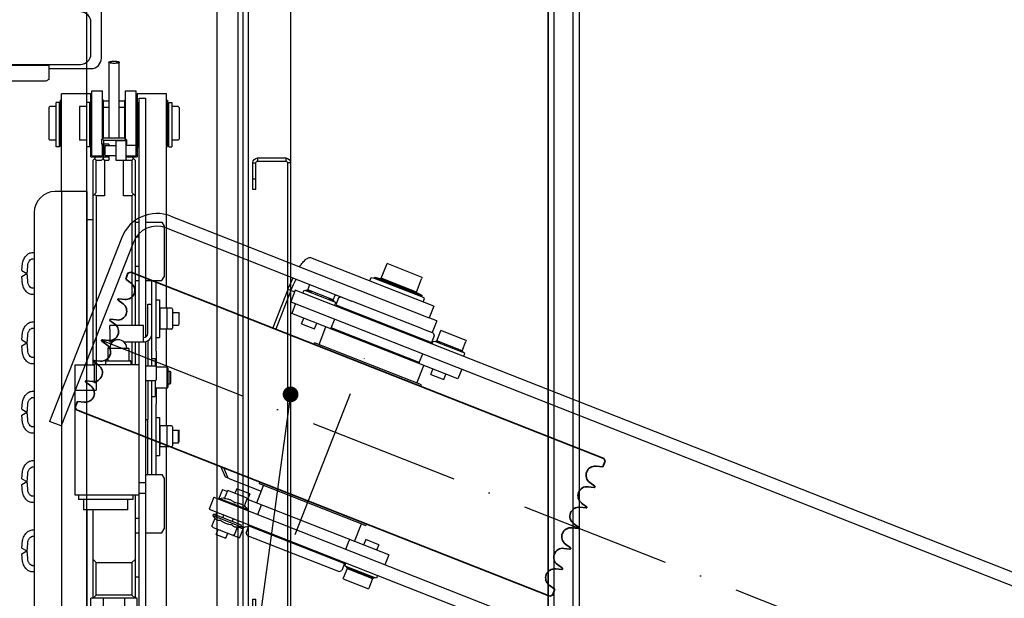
# Model space of a CAD drawing. Header units: millimetres. Extents: x 0 to 6300, y 0 to 4455.
# Tile 8 of 23: x 1590 to 2058, y 2208 to 2484. Entities that reach past the tile are written whole.
import ezdxf

# ---------------------------------------------------------------- set-up
doc = ezdxf.new("R2010")
doc.units = ezdxf.units.MM
doc.header["$LTSCALE"] = 6
doc.header["$PDSIZE"] = -3
doc.linetypes.add('ACAD_ISO10W100', pattern=[18, 12, -3, 0, -3])
for name, color, linetype in [('Cars', 2, 'Continuous'), ('CarSlings', 252, 'Continuous'), ('CONT_35', 2, 'Continuous'), ('DIM_35', 7, 'Continuous'), ('TEXT_35', 2, 'Continuous')]:
    doc.layers.add(name, color=color, linetype=linetype)
for name, color, linetype, lineweight in [('Centerline', 1, 'ACAD_ISO10W100', 25), ('Others', 1, 'Continuous', 25), ('Ropesusp', 5, 'Continuous', 35)]:
    doc.layers.add(name, color=color, linetype=linetype, lineweight=lineweight)
doc.styles.add('Arial', font='arial.ttf')
doc.dimstyles.new('KONE_mm', dxfattribs={"dimscale": 15, "dimtxt": 2, "dimasz": 2, "dimexe": 1, "dimexo": 0, "dimgap": 1, "dimtad": 1, "dimdec": 0, "dimrnd": 0.01, "dimzin": 0, "dimdsep": 46, "dimtxsty": 'Arial', "dimsah": 1, "dimcen": 0, "dimclrd": 256, "dimclre": 256, "dimclrt": 256, "dimadec": 1, "dimazin": 2, "dimtfac": 1, "dimtdec": 0, "dimtmove": 0, "dimatfit": 3, "dimfxl": 1, "dimtolj": 1, "dimtzin": 0, "dimarcsym": 0})

# ---------------------------------------------------------------- blocks, each defined once
blk = doc.blocks.new('*U365')
at = {"layer": 'Cars', "ltscale": 20}
blk.add_line((-575, -700), (-575, 700), dxfattribs=at)
at = {"layer": 'Cars'}
blk.add_line((-550, 700), (-550, -700), dxfattribs=at)
blk = doc.blocks.new('*U368')
at = {"layer": 'Cars'}
for p, q in [((1.5, 110.17), (1.5, -110.17)), ((15.7, 110.97), (2.3, 110.97)), ((16.5, 97.48), (16.5, 110.17)), ((16.5, -110.17), (16.5, -97.48)), ((2.3, -110.97), (15.7, -110.97))]:
    blk.add_line(p, q, dxfattribs=at)
blk.add_lwpolyline([(16.5, 97.48), (18, 97.48), (18, 110.17, 0.414205), (15.7, 112.47), (2.3, 112.47, 0.414208), (0, 110.17), (0, -110.17, 0.414217), (2.3, -112.47), (15.7, -112.47, 0.414215), (18, -110.17), (18, -97.48), (16.5, -97.48)], format="xyb", dxfattribs=at)
for points in [[(2.3, 112.47), (2.3, 110.97)], [(15.7, 112.47), (15.7, 110.97)], [(0, 110.17), (1.5, 110.17)], [(18, 110.17), (16.5, 110.17)], [(16.5, 102.47), (18, 102.47)], [(16.5, -102.47), (18, -102.47)], [(0, -110.17), (1.5, -110.17)], [(2.3, -112.47), (2.3, -110.97)], [(15.7, -112.47), (15.7, -110.97)], [(18, -110.17), (16.5, -110.17)]]:
    blk.add_lwpolyline(points, dxfattribs=at)
for centre, start, end in [((2.3, 110.17), 89.9964, 179.999), ((15.7, 110.17), 359.999, 90.0032), ((2.3, -110.17), 180.0003, 269.9997), ((15.7, -110.17), 270.0006, 0.0016)]:
    blk.add_arc(centre, 0.8, start, end, dxfattribs=at)
blk = doc.blocks.new('*U376')
at = {"layer": 'Cars'}
for p, q in [((-424.5, -675), (-424.5, 675)), ((-424.5, -675), (-424.5, 675)), ((-415.5, -675), (-415.5, 675)), ((-415.5, -675), (-415.5, 675))]:
    blk.add_line(p, q, dxfattribs=at)
for points in [[(-427.5, -675), (-412.5, -675), (-412.5, 675), (-427.5, 675)], [(-427.5, 675), (-427.5, 675), (-427.5, -675), (-427.5, -675)], [(-427.5, -675), (-412.5, -675), (-412.5, 675), (-427.5, 675)], [(-427.5, 675), (-427.5, 675), (-427.5, -675), (-427.5, -675)]]:
    blk.add_lwpolyline(points, close=True, dxfattribs=at)
blk = doc.blocks.new('*U395')
at = {"layer": 'CarSlings'}
for p, q in [((-593.5, 82.9), (-593.5, 83.7)), ((-575.5, 83.7), (-593.5, 83.7)), ((-593.5, 76.2), (-593.5, 82.9)), ((-575.5, 83.7), (-575.5, 82.9)), ((-575.5, 76.2), (-575.5, 82.9)), ((-598.15, 74.8), (-596.6, 75.07)), ((-596.6, 75.59), (-591.17, 76.1)), ((-596.6, 75.07), (-596.6, 75.59)), ((-596.6, 75.59), (-572.4, 75.59)), ((-596.6, 75.07), (-572.4, 75.07)), ((-575.5, 76.2), (-593.5, 76.2)), ((-591.17, 76.1), (-577.84, 76.1)), ((-572.4, 75.59), (-577.84, 76.1)), ((-572.4, 75.07), (-572.4, 75.59)), ((-570.85, 74.8), (-572.4, 75.07)), ((-565.36, 73), (-628.24, 73)), ((-598.15, 73), (-598.15, 74.8)), ((-570.85, 73), (-570.85, 74.8)), ((-565.36, 73), (-565.36, 67)), ((-697.5, 66.99), (-596.01, 67)), ((-596.01, 67), (-565.83, 67)), ((-561.5, 67), (-565.83, 67)), ((-561.5, 67), (-561.5, 61)), ((-697.5, 60.99), (-602.5, 61)), ((-624, 58.2), (-624, 61)), ((-611, 58.2), (-611, 61)), ((-608, 61), (-609, 60)), ((-566.5, 61), (-602.5, 61)), ((-566.5, 61), (-561.5, 61)), ((-561, 61), (-561.5, 61)), ((-561, 61), (-560, 60)), ((-558, 62.92), (-558, 63.5)), ((-545, 63.5), (-558, 63.5)), ((-558, 58.2), (-558, 62.92)), ((-545, 63.5), (-545, 62.92)), ((-545, 58.2), (-545, 62.92)), ((-625.6, 57.4), (-624.5, 57.62)), ((-625.6, 56), (-625.6, 57.4)), ((-624.5, 57.98), (-621.97, 58.2)), ((-624.5, 57.62), (-624.5, 57.98)), ((-624.5, 57.62), (-610.5, 57.62)), ((-611, 58.2), (-624, 58.2)), ((-610.5, 57.99), (-613.04, 58.2)), ((-610.5, 57.62), (-610.5, 57.99)), ((-609.4, 57.4), (-610.5, 57.62)), ((-609.4, 56), (-609.4, 57.4)), ((-609, 60), (-609, 56.5)), ((-609, 56.5), (-560, 56.5)), ((-560, 60), (-560, 56.5)), ((-559.6, 57.4), (-558.5, 57.62)), ((-559.6, 56), (-559.6, 57.4)), ((-558.5, 57.99), (-555.97, 58.2)), ((-558.5, 57.62), (-558.5, 57.99)), ((-558.5, 57.62), (-544.5, 57.62)), ((-545, 58.2), (-558, 58.2)), ((-544.5, 57.99), (-547.04, 58.2)), ((-544.5, 57.62), (-544.5, 57.99)), ((-543.4, 57.4), (-544.5, 57.62)), ((-543.4, 56), (-543.4, 57.4)), ((-632.9, 55), (-632.9, 35.25)), ((-629.5, 55), (-632.9, 55)), ((-631.34, 55), (-631.34, 35.25)), ((629.5, 56.06), (-629.5, 56)), ((-629.5, 56), (-629.5, 50)), ((-715.5, 48.99), (-715.5, -45.01)), ((-709.5, 48.99), (-709.5, -45.01)), ((-629.5, 50), (629.5, 50.06)), ((-627, 50), (-627, 45)), ((-607, 45.5), (-607, 50)), ((-562, 45.5), (-562, 50)), ((-542, 50), (-542, 45)), ((-542, 45), (-627, 45)), ((-620.83, 42.2), (-620.83, 45)), ((-620.83, 42.2), (-614.18, 42.2)), ((-614.18, 42.2), (-614.18, 45)), ((-609.5, 36), (-609.5, 45)), ((-562, 45.5), (-607, 45.5)), ((-559.5, 36), (-559.5, 45)), ((-554.83, 42.2), (-554.83, 45)), ((-554.83, 42.2), (-548.18, 42.2)), ((-548.18, 42.2), (-548.18, 45)), ((-611.83, 35.25), (-611.83, 36)), ((-557.18, 36), (-611.83, 36)), ((-557.18, 35.25), (-557.18, 36)), ((-631.68, -35.25), (-628.06, -39)), ((-626.51, -39), (-630.13, -35.25)), ((-611.82, -35.25), (-611.82, -36)), ((-611.82, -36), (-557.17, -36)), ((-609.5, -45), (-609.5, -36)), ((-559.5, -45), (-559.5, -36)), ((-557.17, -35.25), (-557.17, -36)), ((-626.51, -39), (-628.06, -39)), ((-626.51, -39), (-609.5, -39)), ((-709.5, -45.01), (-715.5, -45.01)), ((-627, -45), (-627, -50)), ((-627, -45), (-624.5, -45)), ((-624.5, -48.65), (-624.5, -44.5)), ((-614.5, -44.5), (-624.5, -44.5)), ((-620.82, -42.2), (-620.82, -44.5)), ((-614.17, -42.2), (-620.82, -42.2)), ((-614.5, -44.5), (-614.5, -48.65)), ((-542, -45), (-614.5, -45)), ((-614.17, -42.2), (-614.17, -45)), ((-607, -50), (-607, -45.5)), ((-562, -50), (-562, -45.5)), ((-554.82, -42.2), (-554.82, -45)), ((-548.17, -42.2), (-554.82, -42.2)), ((-548.17, -42.2), (-548.17, -45)), ((-542, -45), (-542, -50)), ((-629.5, -50), (629.5, -49.94)), ((-629.5, -50), (-629.5, -56)), ((-626.75, -49.5), (-624.5, -48.2)), ((-626.75, -50), (-626.75, -49.5)), ((-626.75, -49.5), (-612.25, -49.5)), ((-612.25, -49.5), (-614.5, -48.2)), ((-612.25, -50), (-612.25, -49.5)), ((-629.5, -56), (629.5, -55.94)), ((-625.6, -56), (-625.6, -57.4)), ((-621.96, -57.5), (-621.96, -56)), ((-617.04, -57.5), (-617.04, -56)), ((-609.4, -56), (-609.4, -57.4)), ((-559.6, -56), (-559.6, -57.4)), ((-543.4, -56), (-543.4, -57.4)), ((-626.6, -58.29), (-626.6, -57.5)), ((-612.4, -57.5), (-626.6, -57.5)), ((-625.27, -59.06), (-626.6, -58.29)), ((-612.4, -58.29), (-626.6, -58.29)), ((-625.6, -57.4), (-625.1, -57.5)), ((-625.27, -63.06), (-625.27, -59.06)), ((-613.72, -59.05), (-612.4, -58.29)), ((-613.72, -63.05), (-613.72, -59.05)), ((-613.28, -58.8), (-611, -58.8)), ((-612.4, -58.29), (-612.4, -57.5)), ((-610.5, -57.99), (-612.4, -58.15)), ((-612.4, -58.2), (-611, -58.2)), ((-611, -58.2), (-611, -62.92)), ((-609.4, -57.4), (-610.5, -57.62)), ((-610.5, -57.62), (-610.5, -57.99)), ((-609, -56.5), (-609, -60)), ((-609, -56.5), (-560, -56.5)), ((-608, -61), (-609, -60)), ((-561, -61), (-560, -60)), ((-560, -56.5), (-560, -60)), ((-559.6, -57.4), (-558.5, -57.62)), ((-558.5, -57.62), (-558.5, -57.99)), ((-544.5, -57.62), (-558.5, -57.62)), ((-544.5, -57.98), (-558.5, -57.99)), ((-558.5, -57.99), (-555.96, -58.2)), ((-558, -58.2), (-558, -62.92)), ((-558, -58.2), (-545, -58.2)), ((-544.5, -57.98), (-547.03, -58.2)), ((-545, -58.2), (-545, -62.92)), ((-543.4, -57.4), (-544.5, -57.62)), ((-544.5, -57.62), (-544.5, -57.98)), ((-625.27, -63.06), (-624.5, -63.5)), ((-624.5, -63.5), (-614.5, -63.5)), ((-621.95, -66), (-621.95, -63.5)), ((-617.04, -66), (-617.04, -63.5)), ((-613.72, -63.05), (-614.5, -63.5)), ((-614.5, -63.49), (-614.48, -63.49)), ((-614.5, -63.5), (-614.48, -63.5)), ((-614.5, -63.5), (-611, -63.5)), ((-611, -62.92), (-611, -63.5)), ((-608, -61), (-561, -61)), ((-558, -63.5), (-558, -62.92)), ((-558, -63.5), (-545, -63.5)), ((-545, -62.92), (-545, -63.5)), ((-621.95, -66), (-617.04, -66))]:
    blk.add_line(p, q, dxfattribs=at)
for centre, radius, start, end in [((-591.1, 75.6), 0.6, 57.0844, 90.0029), ((-577.9, 75.6), 0.6, 90.0029, 122.9214), ((-697.5, 48.99), 18, 90.0029, 180.0029), ((-697.5, 48.99), 12, 90.0029, 180.0029), ((-607.5, 56), 0.5, 0.0029, 90.0029), ((-561.5, 56), 0.5, 90.0029, 180.0029), ((-607.5, 45.5), 0.5, 270.0029, 0.0029), ((-561.5, 45.5), 0.5, 180.0029, 270.0029), ((-607.5, -45.5), 0.5, 0.0029, 90.0029), ((-561.5, -45.5), 0.5, 90.0029, 180.0029), ((-607.5, -56), 0.5, 270.0029, 0.0029), ((-561.5, -56), 0.5, 180.0029, 270.0029), ((-614.25, -55.05), 8.45, 268.4085, 270.0014)]:
    blk.add_arc(centre, radius, start, end, dxfattribs=at)
for points, knots in [([(-631.71, 67.01), (-631.6, 67.46), (-631.39, 68.31), (-631.01, 69.5), (-630.61, 70.53), (-630.18, 71.4), (-629.73, 72.09), (-629.26, 72.6), (-628.76, 72.92), (-628.4, 73), (-628.24, 73)], [0, 0, 0, 0, 0.190161, 0.36218, 0.514835, 0.647407, 0.759911, 0.853536, 0.931476, 1, 1, 1, 1]), ([(-632.9, 55), (-632.9, 55.51), (-632.87, 57.52), (-632.77, 59.52), (-632.63, 61.01)], [0, 0, 0, 0, 0.254262, 1, 1, 1, 1]), ([(-631.34, 55), (-631.34, 56.04), (-631.28, 58.05), (-631.07, 60.05), (-630.93, 61.01)], [0, 0, 0, 0, 0.516442, 1, 1, 1, 1]), ([(-624.5, -48.65), (-624.09, -48.51), (-623.47, -48.34), (-622.63, -48.22), (-622, -48.19), (-621.36, -48.22), (-620.52, -48.34), (-619.9, -48.51), (-619.5, -48.65)], [0, 0, 0, 0, 0.2508, 0.375538, 0.5, 0.624462, 0.7492, 1, 1, 1, 1]), ([(-619.5, -48.65), (-619.09, -48.51), (-618.47, -48.34), (-617.63, -48.22), (-617, -48.19), (-616.36, -48.22), (-615.52, -48.34), (-614.9, -48.51), (-614.5, -48.65)], [0, 0, 0, 0, 0.2508, 0.375538, 0.5, 0.624462, 0.7492, 1, 1, 1, 1]), ([(-622.38, -59.06), (-622.5, -59.12), (-622.73, -59.24), (-623.09, -59.39), (-623.46, -59.48), (-623.83, -59.51), (-624.2, -59.48), (-624.56, -59.39), (-624.92, -59.24), (-625.15, -59.12), (-625.27, -59.06)], [0, 0, 0, 0, 0.13082, 0.257247, 0.379797, 0.5, 0.620203, 0.742753, 0.86918, 1, 1, 1, 1]), ([(-619.5, -59.5), (-619.74, -59.5), (-620.23, -59.48), (-621.2, -59.36), (-621.91, -59.19), (-622.38, -59.06)], [0, 0, 0, 0, 0.250049, 0.5001, 1, 1, 1, 1]), ([(-616.61, -59.06), (-617.08, -59.19), (-617.79, -59.36), (-618.76, -59.48), (-619.25, -59.5), (-619.5, -59.5)], [0, 0, 0, 0, 0.499901, 0.749951, 1, 1, 1, 1]), ([(-613.72, -59.05), (-613.84, -59.12), (-614.07, -59.24), (-614.43, -59.39), (-614.8, -59.48), (-615.17, -59.51), (-615.54, -59.48), (-615.9, -59.39), (-616.26, -59.24), (-616.49, -59.12), (-616.61, -59.06)], [0, 0, 0, 0, 0.13082, 0.257247, 0.379797, 0.5, 0.620203, 0.742753, 0.86918, 1, 1, 1, 1])]:
    blk.add_open_spline(points, degree=3, knots=knots, dxfattribs=at)
at = {"layer": 'Centerline'}
for p, q in [((-587, -52.25), (-587, 52.25)), ((-706.5, 0), (706.5, 0))]:
    blk.add_line(p, q, dxfattribs=at)
at = {"layer": 'Ropesusp'}
for p, q in [((-705.5, 35.24), (-706.5, 34.24)), ((-706.5, 31.23), (-706.5, 34.24)), ((-463.5, 35.26), (-705.5, 35.24)), ((-463.5, 35.26), (-462.5, 34.26)), ((-462.5, 31.24), (-462.5, 34.26)), ((-703.39, 30.4), (-706.5, 31.23)), ((-465.61, 30.41), (-462.5, 31.24)), ((-706.25, 21.32), (-703.39, 22.09)), ((-703.39, 19.9), (-706.25, 20.66)), ((-462.75, 21.34), (-465.61, 22.1)), ((-465.61, 19.91), (-462.75, 20.68)), ((-706.25, 10.82), (-703.39, 11.59)), ((-703.39, 9.4), (-706.25, 10.16)), ((-462.75, 10.84), (-465.61, 11.6)), ((-465.61, 9.41), (-462.75, 10.18)), ((-706.25, 0.32), (-703.39, 1.09)), ((-462.75, 0.34), (-465.61, 1.1)), ((-703.39, -1.1), (-706.25, -0.34)), ((-465.61, -1.09), (-462.75, -0.32)), ((-706.25, -10.18), (-703.39, -9.41)), ((-703.39, -11.6), (-706.25, -10.84)), ((-462.75, -10.16), (-465.61, -9.4)), ((-465.61, -11.59), (-462.75, -10.82)), ((-706.24, -20.68), (-703.39, -19.91)), ((-703.39, -22.1), (-706.24, -21.34)), ((-462.75, -20.66), (-465.61, -19.9)), ((-465.61, -22.09), (-462.75, -21.32)), ((-706.5, -31.24), (-703.38, -30.41)), ((-706.5, -34.26), (-706.5, -31.24)), ((-462.5, -31.23), (-465.61, -30.4)), ((-462.5, -34.24), (-462.5, -31.23)), ((-705.5, -35.26), (-706.5, -34.26)), ((-705.5, -35.26), (-463.5, -35.24)), ((-463.5, -35.24), (-462.5, -34.24))]:
    blk.add_line(p, q, dxfattribs=at)
for centre, radius, start, end in [((-704.5, 26.24), 4.3, 285.0029, 75.0029), ((-464.5, 26.26), 4.3, 105.0029, 255.0029), ((-706.16, 20.99), 0.342, 105.0029, 255.0029), ((-704.5, 15.74), 4.3, 285.0029, 75.0029), ((-464.5, 15.76), 4.3, 105.0029, 255.0029), ((-462.84, 21.01), 0.342, 285.0029, 75.0029), ((-706.16, 10.49), 0.342, 105.0029, 255.0029), ((-704.5, 5.24), 4.3, 285.0029, 75.0029), ((-464.5, 5.26), 4.3, 105.0029, 255.0029), ((-462.84, 10.51), 0.342, 285.0029, 75.0029), ((-706.16, -0.01), 0.342, 105.0029, 255.0029), ((-462.84, 0.01), 0.342, 285.0029, 75.0029), ((-704.5, -5.26), 4.3, 285.0029, 75.0029), ((-464.5, -5.24), 4.3, 105.0029, 255.0029), ((-706.16, -10.51), 0.342, 105.0029, 255.0029), ((-704.5, -15.76), 4.3, 285.0029, 75.0029), ((-464.5, -15.74), 4.3, 105.0029, 255.0029), ((-462.84, -10.49), 0.342, 285.0029, 75.0029), ((-706.16, -21.01), 0.342, 105.0029, 255.0029), ((-704.5, -26.26), 4.3, 285.0029, 75.0029), ((-464.5, -26.24), 4.3, 105.0029, 255.0029), ((-462.84, -20.99), 0.342, 285.0029, 75.0029)]:
    blk.add_arc(centre, radius, start, end, dxfattribs=at)
blk = doc.blocks.new('*U398')
at = {"layer": 'CarSlings'}
for p, q in [((-2.5, 0), (-2.5, -685)), ((0, 0), (0, -685))]:
    blk.add_line(p, q, dxfattribs=at)
blk = doc.blocks.new('*U426')
at = {"layer": 'Others'}
for p, q in [((-7, 376), (-12, 376)), ((-12, 329.5), (-12, 376)), ((2, 376), (-7, 376)), ((2, 346), (2, 376)), ((2.5, 377.5), (7.5, 377.5)), ((2.5, 346.5), (2.5, 377.5)), ((7.5, 354.5), (7.5, 377.5)), ((18.5, 377.5), (23.5, 377.5)), ((18.5, 354.5), (18.5, 377.5)), ((23.5, 346.5), (23.5, 377.5)), ((33, 376), (24, 376)), ((24, 376), (24, 346)), ((38, 376), (33, 376)), ((38, 274), (38, 376)), ((-13, 371.8), (-14.5, 371.8)), ((-14.5, 350.78), (-14.5, 371.8)), ((-13, 350.78), (-13, 371.8)), ((-12, 373), (-12.5, 373)), ((-12.5, 351), (-12.5, 373)), ((1.5, 371.8), (0, 371.8)), ((0, 350.78), (0, 371.8)), ((1.5, 350.78), (1.5, 371.8)), ((2.5, 373), (2, 373)), ((8, 373), (7.5, 373)), ((8, 372.5), (8, 373)), ((10.5, 372.5), (8, 372.5)), ((8, 355), (8, 372.5)), ((18, 372.5), (15.5, 372.5)), ((18, 373), (18.5, 373)), ((18, 373), (18, 372.5)), ((18, 372.5), (18, 355)), ((23.5, 373), (24, 373)), ((24.5, 371.8), (25, 371.8)), ((24.5, 350.78), (24.5, 371.8)), ((25, 374), (28, 374)), ((25, 265.73), (25, 374)), ((28, 374), (28, 261)), ((38, 373), (38.5, 373)), ((38.5, 373), (38.5, 351)), ((39, 371.8), (40.5, 371.8)), ((39, 350.78), (39, 371.8)), ((40.5, 371.8), (40.5, 350.78)), ((-18, 369.5), (-17.5, 370)), ((-18, 369.5), (-18, 354.5)), ((-14.6, 370), (-17.5, 370)), ((-14.6, 354), (-14.6, 370)), ((-14.5, 369.5), (-14.6, 369.5)), ((-12.5, 370), (-13, 370)), ((-0.1, 370), (-3.5, 370)), ((-3.5, 370), (-3.5, 354)), ((-0.1, 370), (-0.1, 354)), ((0, 369.5), (-0.1, 369.5)), ((2, 370), (1.5, 370)), ((10.5, 369.5), (8, 369.5)), ((18, 369.5), (15.5, 369.5)), ((24.5, 370), (24, 370)), ((39, 370), (38.5, 370)), ((40.6, 369.5), (40.5, 369.5)), ((43.5, 370), (40.6, 370)), ((40.6, 354), (40.6, 370)), ((44, 369.5), (43.5, 370)), ((44, 369.5), (44, 354.5)), ((15.5, 355), (15.5, 356.2)), ((-18, 354.5), (-17.5, 354)), ((-14.6, 354), (-17.5, 354)), ((-14.5, 354.5), (-14.6, 354.5)), ((-12.5, 354), (-13, 354)), ((-0.1, 354), (-3.5, 354)), ((0, 354.5), (-0.1, 354.5)), ((2, 354), (1.5, 354)), ((7, 354), (8, 355)), ((7, 354), (7, 352)), ((10.5, 352), (7, 352)), ((8, 354), (7.5, 354.5)), ((7.5, 346.5), (7.5, 352)), ((8, 355), (18, 355)), ((8, 354), (18, 354)), ((8, 354), (8, 346)), ((8.8, 351.4), (13.8, 351.4)), ((8.8, 346.6), (8.8, 351.4)), ((10.5, 352), (10.5, 351.4)), ((18.8, 353.6), (13.8, 353.6)), ((13.8, 353.6), (13.8, 344.4)), ((19, 354), (18, 355)), ((18.5, 354.5), (18, 354)), ((18, 353.6), (18, 354)), ((18.8, 344.4), (18.8, 353.6)), ((19, 352), (18.8, 352)), ((18.8, 351.5), (23.5, 351.5)), ((19, 352), (19, 354)), ((24.5, 354), (24, 354)), ((39, 354), (38.5, 354)), ((40.6, 354.5), (40.5, 354.5)), ((43.5, 354), (40.6, 354)), ((44, 354.5), (43.5, 354)), ((-13, 350.78), (-14.5, 350.78)), ((-12, 351), (-12.5, 351)), ((1.5, 350.78), (0, 350.78)), ((2.5, 351), (2, 351)), ((8, 351), (7.5, 351)), ((23.5, 351), (24, 351)), ((24.5, 350.78), (25, 350.78)), ((38, 351), (38.5, 351)), ((39, 350.78), (40.5, 350.78)), ((2, 346), (4.5, 346)), ((2.5, 346.5), (7.5, 346.5)), ((4.5, 346), (3, 344.5)), ((3, 247), (3, 344.5)), ((4.5, 344.5), (3.75, 345.25)), ((4.5, 346), (8.5, 346)), ((4.5, 344.5), (7, 344.5)), ((4.5, 329), (4.5, 344.5)), ((7, 344.5), (8.5, 346)), ((8.5, 344.5), (7.75, 345.25)), ((8.5, 346), (10.5, 346)), ((8.5, 344.5), (10.5, 344.5)), ((8.5, 344.5), (8.5, 327.5)), ((8.8, 346.6), (13.8, 346.6)), ((10.5, 346.6), (10.5, 344.5)), ((13.8, 344.4), (18.8, 344.4)), ((17.5, 327.5), (17.5, 344.4)), ((18.8, 346.5), (23.5, 346.5)), ((18.8, 346), (21.5, 346)), ((19, 344.5), (18.8, 344.7)), ((19, 344.5), (21.5, 344.5)), ((21.5, 346), (24, 346)), ((23, 344.5), (21.5, 346)), ((22.25, 345.25), (21.5, 344.5)), ((21.5, 344.5), (21.5, 329)), ((23, 344.5), (23, 265.73)), ((-12, 329.5), (-15, 329.5)), ((0, 329.5), (-12, 329.5)), ((-12, 329.5), (-12, -57.5)), ((0, 329.5), (0, 247)), ((3, 327.5), (4.5, 329)), ((3.75, 328.25), (4.5, 327.5)), ((21.5, 329), (23, 327.5)), ((21.5, 327.5), (22.25, 328.25)), ((8.5, 327.5), (4.5, 327.5)), ((4.5, 327.5), (4.5, 247.5)), ((21.5, 327.5), (17.5, 327.5)), ((21.5, 327.5), (21.5, 265.73)), ((-25, 319.5), (-25, -47.5)), ((3, 316), (0, 316)), ((23.07, 314.86), (25, 314.86)), ((28, 314.86), (35.73, 314.86)), ((35.73, 314.86), (36.8, 313)), ((36.8, 313), (36.8, 289)), ((23.07, 307.93), (25, 307.93)), ((-25.61, 300.5), (-25, 300.5)), ((-30.81, 291.89), (-30.52, 295.5)), ((-25.61, 297.5), (-25, 297.5)), ((-30.81, 291.89), (-28.49, 290.5)), ((-30.81, 289.11), (-28.49, 290.5)), ((-28.31, 290.39), (-28.02, 294)), ((-28.02, 287), (-28.31, 290.61)), ((23.07, 294.07), (25, 294.07)), ((-30.52, 285.5), (-30.81, 289.11)), ((23.07, 287.14), (25, 287.14)), ((28, 287.14), (35.73, 287.14)), ((31, 276), (31, 287.14)), ((33, 253.5), (33, 287.14)), ((35.73, 287.14), (36.8, 289)), ((-25, 283.5), (-25.61, 283.5)), ((-25, 280.5), (-25.61, 280.5)), ((33, 278), (34.6, 278)), ((34.6, 278), (34.6, 260)), ((29, 276), (31, 276)), ((29, 262), (29, 276)), ((31, 246.5), (31, 276)), ((34.6, 272), (34.85, 272)), ((40.35, 274), (34.85, 274)), ((34.85, 274), (34.85, 264)), ((38.2, 264), (38.2, 274)), ((40.85, 273.5), (40.85, 264.5)), ((40.85, 272), (43.69, 272)), ((43.69, 272), (44, 271.46)), ((-25.61, 267.5), (-25, 267.5)), ((44, 266.54), (44, 271.46)), ((-30.81, 258.89), (-30.52, 262.5)), ((-25.61, 264.5), (-25, 264.5)), ((27, 265.73), (11, 265.73)), ((11, 264), (11, 265.73)), ((11, 264), (11, 258)), ((27, 264), (27, 265.73)), ((27, 258), (27, 264)), ((34.6, 266), (34.85, 266)), ((40.35, 264), (34.85, 264)), ((38, 246), (38, 264)), ((40.85, 266), (43.69, 266)), ((43.69, 266), (44, 266.54)), ((-30.81, 258.89), (-28.49, 257.5)), ((-28.31, 257.39), (-28.02, 261)), ((11, 258), (12.37, 258)), ((17.63, 258), (27, 258)), ((21.5, 258), (21.5, 247)), ((23, 258), (23, 247)), ((25, 190.5), (25, 258)), ((28, 261), (28.71, 261)), ((28, 261), (28, 260.29)), ((28, 258.13), (28, 256)), ((29, 258.54), (29, 246.5)), ((33, 260), (34.6, 260)), ((-30.81, 256.11), (-28.49, 257.5)), ((-30.52, 252.5), (-30.81, 256.11)), ((-28.02, 254), (-28.31, 257.61)), ((10, 254.8), (10, 249.2)), ((10.2, 255), (19.8, 255)), ((20, 254.8), (20, 249.2)), ((28, 256), (28, 108)), ((33, 253.5), (33, 246.15)), ((-25, 250.5), (-25.61, 250.5)), ((9, 248.8), (9, 247)), ((9.2, 249), (20.8, 249)), ((21, 248.8), (21, 247)), ((31, 250), (32.6, 250)), ((32.6, 250), (32.6, 246.5)), ((-25, 247.5), (-25.61, 247.5)), ((-5.5, 247), (3.7, 247)), ((-5.5, 185), (-5.5, 247)), ((4.5, 247.5), (3.7, 247.5)), ((3.7, 238.5), (3.7, 247.5)), ((4.5, 247), (4.5, 247.5)), ((25, 247), (4.5, 247)), ((4.5, 247), (4.5, 235)), ((32.65, 246.5), (28, 246.5)), ((33, 246.15), (33, 239.85)), ((38.1, 246), (33, 246)), ((38.1, 246), (38.1, 236)), ((38.6, 245.5), (38.6, 236.5)), ((38.6, 244), (39.69, 244)), ((39.69, 244), (40, 243.46)), ((39.69, 238), (39.69, 244)), ((32.65, 239.5), (28, 239.5)), ((29, 239.5), (29, 221)), ((31, 206), (31, 239.5)), ((32.6, 239.5), (32.6, 232)), ((32.68, 239.5), (32.68, 239.5)), ((32.68, 239.5), (32.68, 239.5)), ((40, 238.54), (40, 243.46)), ((-25.61, 234.5), (-25, 234.5)), ((-5.5, 235), (4.5, 235)), ((4.5, 238.5), (3.7, 238.5)), ((38.1, 236), (32.6, 236)), ((33, 236), (33, 228.5)), ((38, 218), (38, 236)), ((38.6, 238), (39.69, 238)), ((39.69, 238), (40, 238.54)), ((-25.61, 231.5), (-25, 231.5)), ((31, 232), (32.6, 232)), ((-30.81, 225.89), (-30.52, 229.5)), ((-30.81, 225.89), (-28.49, 224.5)), ((-28.31, 224.39), (-28.02, 228)), ((33, 194.86), (33, 228.5)), ((-30.81, 223.11), (-28.49, 224.5)), ((-30.52, 219.5), (-30.81, 223.11)), ((-28.02, 221), (-28.31, 224.61)), ((28, 221), (29, 221)), ((29, 206), (29, 221)), ((33, 222), (34.6, 222)), ((34.6, 222), (34.6, 204)), ((-25, 217.5), (-25.61, 217.5)), ((34.6, 216), (34.85, 216)), ((40.35, 218), (34.85, 218)), ((34.85, 218), (34.85, 208)), ((38.2, 208), (38.2, 218)), ((40.85, 217.5), (40.85, 208.5)), ((40.85, 216), (43.69, 216)), ((43.69, 216), (44, 215.46)), ((43.69, 210), (43.69, 216)), ((-25, 214.5), (-25.61, 214.5)), ((44, 210.54), (44, 215.46)), ((34.6, 210), (34.85, 210)), ((40.35, 208), (34.85, 208)), ((38, 106), (38, 208)), ((40.85, 210), (43.69, 210)), ((43.69, 210), (44, 210.54)), ((-25.61, 201.5), (-25, 201.5)), ((29, 194.86), (29, 206)), ((31, 194.86), (31, 206)), ((33, 204), (34.6, 204)), ((-25.61, 198.5), (-25, 198.5)), ((-30.81, 192.89), (-30.52, 196.5)), ((-30.81, 192.89), (-28.49, 191.5)), ((-28.31, 191.39), (-28.02, 195)), ((28, 194.86), (35.73, 194.86)), ((35.73, 194.86), (36.8, 193)), ((36.8, 193), (36.8, 169)), ((-30.81, 190.11), (-28.49, 191.5)), ((-30.52, 186.5), (-30.81, 190.11)), ((-28.02, 188), (-28.31, 191.61)), ((25, 191), (28, 191)), ((25, 185), (25, 190.5)), ((-25, 184.5), (-25.61, 184.5)), ((25, 185), (-5.5, 185)), ((-4, 185), (-4, 183)), ((22, 183), (-4, 183)), ((-1.5, 183), (-1.5, 178)), ((19.5, 178), (19.5, 183)), ((22, 185), (22, 183)), ((23, 185), (23, 136)), ((25, 186), (28, 186)), ((25, 108), (25, 185)), ((-25, 181.5), (-25.61, 181.5)), ((19.5, 178), (-1.5, 178)), ((0, 178), (0, 129.8)), ((3, 136), (3, 178)), ((23.07, 174.07), (25, 174.07)), ((35.73, 167.14), (36.8, 169)), ((-25.61, 168.5), (-25, 168.5)), ((-25.61, 165.5), (-25, 165.5)), ((23.07, 167.14), (25, 167.14)), ((28, 167.14), (35.73, 167.14)), ((-30.81, 159.89), (-30.52, 163.5)), ((-30.81, 159.89), (-28.49, 158.5)), ((-28.31, 158.39), (-28.02, 162)), ((-30.81, 157.11), (-28.49, 158.5)), ((-30.52, 153.5), (-30.81, 157.11)), ((-28.02, 155), (-28.31, 158.61)), ((-25, 151.5), (-25.61, 151.5)), ((4.5, 153), (3, 154.5)), ((4.5, 137.5), (4.5, 153)), ((4.5, 153), (21.5, 153)), ((21.5, 153), (23, 154.5)), ((21.5, 153), (21.5, 137.5)), ((-25, 148.5), (-25.61, 148.5)), ((25, 146), (23, 146)), ((2, 106), (2, 136)), ((3, 136), (2, 136)), ((4.5, 137.5), (3, 136)), ((23, 136), (3, 136)), ((21.5, 137.5), (4.5, 137.5)), ((8, 109.5), (8, 136)), ((18, 136), (18, 109.5)), ((21.5, 137.5), (23, 136)), ((24, 136), (23, 136)), ((24, 106), (24, 136))]:
    blk.add_line(p, q, dxfattribs=at)
for points in [[(10.5, 391), (10.5, 388.88), (10.5, 386.06), (10.5, 383.68), (10.5, 381.81), (10.5, 380.28), (10.5, 378.83), (10.5, 377.16), (10.5, 374.98), (10.5, 372.17), (10.5, 368.8), (10.5, 364.96)], [(15.5, 356.2), (15.5, 364.96), (15.5, 368.8), (15.5, 372.17), (15.5, 374.98), (15.5, 377.16), (15.5, 378.83), (15.5, 380.28), (15.5, 381.81), (15.5, 383.68), (15.5, 386.06), (15.5, 388.88), (15.5, 391)], [(10.5, 364.96), (10.5, 356.2), (10.5, 355)]]:
    blk.add_lwpolyline(points, dxfattribs=at)
for centre, radius, start, end in [((-15, 319.5), 10, 90, 180), ((33.48, 308.85), 12.02, 149.9968, 150.7367), ((33.48, 313.94), 12.02, 209.2633, 210.0032), ((57.15, 298.09), 35.47, 163.8965, 164.3493), ((57.15, 303.91), 35.47, 195.651, 196.1035), ((33.48, 288.06), 12.02, 149.9968, 150.7367), ((33.48, 293.15), 12.02, 209.2633, 210.0032), ((40.35, 273.5), 0.5, 0, 90), ((40.35, 264.5), 0.5, 270, 0), ((15, 255), 4, 0.0114, 179.9886), ((27, 262), 4, 270, 0), ((27, 262), 2, 271.2434, 0), ((10.2, 254.8), 0.2, 90, 180), ((19.8, 254.8), 0.2, 0, 90), ((9.2, 248.8), 0.2, 90, 180), ((9.8, 249.2), 0.2, 270, 0), ((20.2, 249.2), 0.2, 180, 270), ((20.8, 248.8), 0.2, 0, 90), ((32.65, 246.15), 0.35, 0, 90), ((43.84, 242.4), 11.38, 161.561, 162.3642), ((38.1, 245.5), 0.5, 0, 90), ((32.65, 239.85), 0.35, 270, 0), ((38.1, 236.5), 0.5, 270, 0), ((40.35, 217.5), 0.5, 0, 90), ((40.35, 208.5), 0.5, 270, 0), ((57.15, 183.91), 35.47, 195.651, 196.1035), ((33.48, 168.06), 12.02, 149.9968, 150.7367), ((33.48, 173.15), 12.02, 209.2633, 210.0032)]:
    blk.add_arc(centre, radius, start, end, dxfattribs=at)
for points, knots in [([(10.5, 391), (10.5, 391.04), (10.56, 391.13), (10.71, 391.21), (10.94, 391.3), (11.25, 391.37), (11.63, 391.43), (12.22, 391.49), (12.68, 391.51), (13, 391.51)], [0, 0, 0, 0, 0.042204, 0.10753, 0.201809, 0.323742, 0.469926, 0.635513, 1, 1, 1, 1]), ([(13, 390.49), (12.68, 390.49), (12.22, 390.51), (11.63, 390.57), (11.25, 390.63), (10.94, 390.7), (10.71, 390.79), (10.56, 390.87), (10.5, 390.96), (10.5, 391)], [0, 0, 0, 0, 0.364635, 0.530268, 0.676469, 0.798383, 0.892605, 0.957848, 1, 1, 1, 1]), ([(13, 391.51), (13.32, 391.51), (13.78, 391.49), (14.37, 391.43), (14.75, 391.37), (15.06, 391.3), (15.29, 391.21), (15.44, 391.13), (15.5, 391.04), (15.5, 391)], [0, 0, 0, 0, 0.364487, 0.530074, 0.676258, 0.798191, 0.89247, 0.957796, 1, 1, 1, 1]), ([(15.5, 391), (15.5, 390.96), (15.44, 390.87), (15.29, 390.79), (15.06, 390.7), (14.75, 390.63), (14.37, 390.57), (13.78, 390.51), (13.32, 390.49), (13, 390.49)], [0, 0, 0, 0, 0.042152, 0.107395, 0.201617, 0.323531, 0.469732, 0.635365, 1, 1, 1, 1]), ([(-30.52, 295.5), (-30.4, 296.21), (-29.98, 297.55), (-28.84, 299.19), (-27.55, 300.09), (-26.45, 300.44), (-25.89, 300.5), (-25.61, 300.5)], [0, 0, 0, 0, 0.287047, 0.54467, 0.77854, 0.890153, 1, 1, 1, 1]), ([(-28.02, 294), (-28.01, 294.49), (-27.91, 295.2), (-27.59, 296.04), (-27.21, 296.7), (-26.68, 297.2), (-26.07, 297.46), (-25.76, 297.5), (-25.61, 297.5)], [0, 0, 0, 0, 0.313599, 0.452296, 0.579218, 0.801512, 0.902504, 1, 1, 1, 1]), ([(-25.61, 283.5), (-25.76, 283.5), (-26.07, 283.54), (-26.68, 283.8), (-27.21, 284.3), (-27.59, 284.96), (-27.91, 285.8), (-28.01, 286.51), (-28.02, 287)], [0, 0, 0, 0, 0.097496, 0.198488, 0.420782, 0.547704, 0.686401, 1, 1, 1, 1]), ([(-25.61, 280.5), (-25.89, 280.5), (-26.45, 280.56), (-27.55, 280.91), (-28.84, 281.81), (-29.98, 283.45), (-30.4, 284.79), (-30.52, 285.5)], [0, 0, 0, 0, 0.109847, 0.22146, 0.45533, 0.712953, 1, 1, 1, 1]), ([(-30.52, 262.5), (-30.4, 263.21), (-29.98, 264.55), (-28.84, 266.19), (-27.55, 267.09), (-26.45, 267.44), (-25.89, 267.5), (-25.61, 267.5)], [0, 0, 0, 0, 0.287047, 0.54467, 0.77854, 0.890153, 1, 1, 1, 1]), ([(-28.02, 261), (-28.01, 261.49), (-27.91, 262.2), (-27.59, 263.04), (-27.21, 263.7), (-26.68, 264.2), (-26.07, 264.46), (-25.76, 264.5), (-25.61, 264.5)], [0, 0, 0, 0, 0.313599, 0.452296, 0.579218, 0.801512, 0.902504, 1, 1, 1, 1]), ([(-25.61, 250.5), (-25.76, 250.5), (-26.07, 250.54), (-26.68, 250.8), (-27.21, 251.3), (-27.59, 251.96), (-27.91, 252.8), (-28.01, 253.51), (-28.02, 254)], [0, 0, 0, 0, 0.097496, 0.198488, 0.420782, 0.547704, 0.686401, 1, 1, 1, 1]), ([(-25.61, 247.5), (-25.89, 247.5), (-26.45, 247.56), (-27.55, 247.91), (-28.84, 248.81), (-29.98, 250.45), (-30.4, 251.79), (-30.52, 252.5)], [0, 0, 0, 0, 0.109847, 0.22146, 0.45533, 0.712953, 1, 1, 1, 1]), ([(-30.52, 229.5), (-30.4, 230.21), (-29.98, 231.55), (-28.84, 233.19), (-27.55, 234.09), (-26.45, 234.44), (-25.89, 234.5), (-25.61, 234.5)], [0, 0, 0, 0, 0.287047, 0.54467, 0.77854, 0.890153, 1, 1, 1, 1]), ([(-28.02, 228), (-28.01, 228.49), (-27.91, 229.2), (-27.59, 230.04), (-27.21, 230.7), (-26.68, 231.2), (-26.07, 231.46), (-25.76, 231.5), (-25.61, 231.5)], [0, 0, 0, 0, 0.313599, 0.452296, 0.579218, 0.801512, 0.902504, 1, 1, 1, 1]), ([(-25.61, 217.5), (-25.76, 217.5), (-26.07, 217.54), (-26.68, 217.8), (-27.21, 218.3), (-27.59, 218.96), (-27.91, 219.8), (-28.01, 220.51), (-28.02, 221)], [0, 0, 0, 0, 0.097496, 0.198488, 0.420782, 0.547704, 0.686401, 1, 1, 1, 1]), ([(-25.61, 214.5), (-25.89, 214.5), (-26.45, 214.56), (-27.55, 214.91), (-28.84, 215.81), (-29.98, 217.45), (-30.4, 218.79), (-30.52, 219.5)], [0, 0, 0, 0, 0.109847, 0.22146, 0.45533, 0.712953, 1, 1, 1, 1]), ([(-30.52, 196.5), (-30.4, 197.21), (-29.98, 198.55), (-28.84, 200.19), (-27.55, 201.09), (-26.45, 201.44), (-25.89, 201.5), (-25.61, 201.5)], [0, 0, 0, 0, 0.287047, 0.54467, 0.77854, 0.890153, 1, 1, 1, 1]), ([(-28.02, 195), (-28.01, 195.49), (-27.91, 196.2), (-27.59, 197.04), (-27.21, 197.7), (-26.68, 198.2), (-26.07, 198.46), (-25.76, 198.5), (-25.61, 198.5)], [0, 0, 0, 0, 0.313599, 0.452296, 0.579218, 0.801512, 0.902504, 1, 1, 1, 1]), ([(-25.61, 184.5), (-25.76, 184.5), (-26.07, 184.54), (-26.68, 184.8), (-27.21, 185.3), (-27.59, 185.96), (-27.91, 186.8), (-28.01, 187.51), (-28.02, 188)], [0, 0, 0, 0, 0.097496, 0.198488, 0.420782, 0.547704, 0.686401, 1, 1, 1, 1]), ([(-25.61, 181.5), (-25.89, 181.5), (-26.45, 181.56), (-27.55, 181.91), (-28.84, 182.81), (-29.98, 184.45), (-30.4, 185.79), (-30.52, 186.5)], [0, 0, 0, 0, 0.109847, 0.22146, 0.45533, 0.712953, 1, 1, 1, 1]), ([(-30.52, 163.5), (-30.4, 164.21), (-29.98, 165.55), (-28.84, 167.19), (-27.55, 168.09), (-26.45, 168.44), (-25.89, 168.5), (-25.61, 168.5)], [0, 0, 0, 0, 0.287047, 0.54467, 0.77854, 0.890153, 1, 1, 1, 1]), ([(-28.02, 162), (-28.01, 162.49), (-27.91, 163.2), (-27.59, 164.04), (-27.21, 164.7), (-26.68, 165.2), (-26.07, 165.46), (-25.76, 165.5), (-25.61, 165.5)], [0, 0, 0, 0, 0.313599, 0.452296, 0.579218, 0.801512, 0.902504, 1, 1, 1, 1]), ([(-25.61, 151.5), (-25.76, 151.5), (-26.07, 151.54), (-26.68, 151.8), (-27.21, 152.3), (-27.59, 152.96), (-27.91, 153.8), (-28.01, 154.51), (-28.02, 155)], [0, 0, 0, 0, 0.097496, 0.198488, 0.420782, 0.547704, 0.686401, 1, 1, 1, 1]), ([(-25.61, 148.5), (-25.89, 148.5), (-26.45, 148.56), (-27.55, 148.91), (-28.84, 149.81), (-29.98, 151.45), (-30.4, 152.79), (-30.52, 153.5)], [0, 0, 0, 0, 0.109847, 0.22146, 0.45533, 0.712953, 1, 1, 1, 1])]:
    blk.add_open_spline(points, degree=3, knots=knots, dxfattribs=at)
blk = doc.blocks.new('*U432')
at = {"layer": 'CONT_35'}
for p, q in [((70, -172), (70, -142)), ((65, -170), (65, -155)), ((8, -175), (60, -175)), ((44.97, -175.6), (23.03, -175.6)), ((44.97, -175.6), (44.97, -182.15)), ((44.97, -177), (65, -177)), ((44.97, -182.15), (43.5, -183)), ((43.5, -183), (24.5, -183))]:
    blk.add_line(p, q, dxfattribs=at)
for centre, start, end in [((60, -155), 0, 87.5826), ((60, -170), 270, 0), ((65, -172), 270, 0)]:
    blk.add_arc(centre, 5, start, end, dxfattribs=at)
blk = doc.blocks.new('*D650')
at = {"layer": 'Defpoints', "color": 0, "transparency": 16777216}
for p in [(1171.25, 2872.45), (1718.75, 2872.45), (1718.75, 1472.45)]:
    blk.add_point(p, dxfattribs=at)
at = {"layer": 'DIM_35', "lineweight": -2, "transparency": 16777216}
for p, q in [((1718.75, 2872.45), (1156.25, 2872.45)), ((1171.25, 1502.45), (1171.25, 2842.45)), ((1718.75, 1472.45), (1156.25, 1472.45))]:
    blk.add_line(p, q, dxfattribs=at)
at = {"layer": 'DIM_35', "transparency": 16777216}
for points in [[(1166.25, 2842.45), (1176.25, 2842.45), (1171.25, 2872.45)], [(1166.25, 1502.45), (1176.25, 1502.45), (1171.25, 1472.45)]]:
    blk.add_solid(points, dxfattribs=at)
at = {"layer": 'DIM_35', "transparency": 16777216, "insert": (1140.93, 2172.45), "char_height": 30, "attachment_point": 5, "rotation": 90, "style": 'Arial', "bg_fill": 3, "box_fill_scale": 1.1, "bg_fill_color": 256, "bg_fill_true_color": 13158600, "bg_fill_transparency": 0}
blk.add_mtext('\\A1;1400 DD', dxfattribs=at)
blk = doc.blocks.new('_DotSmall')
at = {"color": 0, "linetype": 'ByBlock', "const_width": 0.5}
blk.add_lwpolyline([(-0.0625, 0, 1), (0.0625, 0, 1)], format="xyb", close=True, dxfattribs=at)
blk = doc.blocks.new('*D654')
at = {"layer": 'Defpoints', "color": 0, "transparency": 16777216}
for p in [(1246.25, 2172.45), (1718.75, 2172.45), (1508.75, 2072.45)]:
    blk.add_point(p, dxfattribs=at)
at = {"layer": 'DIM_35', "lineweight": -2, "transparency": 16777216}
for p, q in [((1246.25, 2172.45), (1246.25, 2339.44)), ((1718.75, 2172.45), (1231.25, 2172.45)), ((1246.25, 2102.45), (1246.25, 2142.45)), ((1508.75, 2072.45), (1231.25, 2072.45))]:
    blk.add_line(p, q, dxfattribs=at)
at = {"layer": 'DIM_35', "transparency": 16777216}
for points in [[(1241.25, 2142.45), (1251.25, 2142.45), (1246.25, 2172.45)], [(1241.25, 2102.45), (1251.25, 2102.45), (1246.25, 2072.45)]]:
    blk.add_solid(points, dxfattribs=at)
at = {"layer": 'DIM_35', "transparency": 16777216, "insert": (1215.74, 2270.94), "char_height": 30, "attachment_point": 5, "rotation": 90, "style": 'Arial', "bg_fill": 3, "box_fill_scale": 1.1, "bg_fill_color": 256, "bg_fill_true_color": 13158600, "bg_fill_transparency": 0}
blk.add_mtext('\\A1;100 G', dxfattribs=at)
blk = doc.blocks.new('*D665')
at = {"layer": 'Defpoints', "color": 0, "transparency": 16777216}
for p in [(1558.75, 3712.45), (1558.75, 3137.45), (1683.75, 2076.95)]:
    blk.add_point(p, dxfattribs=at)
at = {"layer": 'DIM_35', "lineweight": -2, "transparency": 16777216}
for p, q in [((1558.75, 3137.45), (1558.75, 3727.45)), ((1683.75, 2076.95), (1683.75, 3727.45)), ((1653.75, 3712.45), (1588.75, 3712.45))]:
    blk.add_line(p, q, dxfattribs=at)
at = {"layer": 'DIM_35', "transparency": 16777216}
for points in [[(1588.75, 3717.45), (1588.75, 3707.45), (1558.75, 3712.45)], [(1653.75, 3717.45), (1653.75, 3707.45), (1683.75, 3712.45)]]:
    blk.add_solid(points, dxfattribs=at)
at = {"layer": 'DIM_35', "transparency": 16777216, "insert": (1621.25, 3747.12), "char_height": 30, "attachment_point": 5, "style": 'Arial', "bg_fill": 3, "box_fill_scale": 1.1, "bg_fill_color": 256, "bg_fill_true_color": 13158600, "bg_fill_transparency": 0}
blk.add_mtext('\\A1;(125)', dxfattribs=at)
blk = doc.blocks.new('*D666')
at = {"layer": 'Defpoints', "color": 0, "transparency": 16777216}
for p in [(1683.75, 3712.45), (1683.75, 2076.95), (2853.75, 2076.95)]:
    blk.add_point(p, dxfattribs=at)
at = {"layer": 'DIM_35', "lineweight": -2, "transparency": 16777216}
for p, q in [((1683.75, 2076.95), (1683.75, 3727.45)), ((2853.75, 2076.95), (2853.75, 3727.45)), ((2823.75, 3712.45), (1713.75, 3712.45))]:
    blk.add_line(p, q, dxfattribs=at)
at = {"layer": 'DIM_35', "transparency": 16777216}
for points in [[(1713.75, 3717.45), (1713.75, 3707.45), (1683.75, 3712.45)], [(2823.75, 3717.45), (2823.75, 3707.45), (2853.75, 3712.45)]]:
    blk.add_solid(points, dxfattribs=at)
at = {"layer": 'DIM_35', "transparency": 16777216, "insert": (2268.75, 3742.96), "char_height": 30, "attachment_point": 5, "style": 'Arial', "bg_fill": 3, "box_fill_scale": 1.1, "bg_fill_color": 256, "bg_fill_true_color": 13158600, "bg_fill_transparency": 0}
blk.add_mtext('\\A1;1170 DBG', dxfattribs=at)
blk = doc.blocks.new('*D671')
at = {"layer": 'Defpoints', "color": 0, "transparency": 16777216}
for p in [(1558.75, 3562.45), (1558.75, 3137.45), (1621.75, 2072.45)]:
    blk.add_point(p, dxfattribs=at)
at = {"layer": 'DIM_35', "lineweight": -2, "transparency": 16777216}
for p, q in [((1558.75, 3137.45), (1558.75, 3577.45)), ((1621.75, 2072.45), (1621.75, 3577.45)), ((1528.75, 3562.45), (1390.25, 3562.45)), ((1621.75, 3562.45), (1558.75, 3562.45)), ((1651.75, 3562.45), (1681.75, 3562.45))]:
    blk.add_line(p, q, dxfattribs=at)
at = {"layer": 'DIM_35', "transparency": 16777216}
for points in [[(1528.75, 3567.45), (1528.75, 3557.45), (1558.75, 3562.45)], [(1651.75, 3567.45), (1651.75, 3557.45), (1621.75, 3562.45)]]:
    blk.add_solid(points, dxfattribs=at)
at = {"layer": 'DIM_35', "transparency": 16777216, "insert": (1444.5, 3592.78), "char_height": 30, "attachment_point": 5, "style": 'Arial', "bg_fill": 3, "box_fill_scale": 1.1, "bg_fill_color": 256, "bg_fill_true_color": 13158600, "bg_fill_transparency": 0}
blk.add_mtext('\\A1;63 L', dxfattribs=at)

msp = doc.modelspace()

# ---------------------------------------------------------------- block references
for name, p in [('*U432', (1558.75, 2637.45)), ('*U426', (1621.75, 2072.45))]:
    msp.add_blockref(name, p)
at = {"layer": 'Cars'}
for name in ['*U365', '*U376']:
    msp.add_blockref(name, (2268.75, 2172.45), dxfattribs=at)
at = {"layer": 'Cars', "xscale": -1}
msp.add_blockref('*U368', (1718.75, 2305.45), dxfattribs=at)
at = {"layer": 'CarSlings', "yscale": -1}
msp.add_blockref('*U398', (1698.75, 2140.45), dxfattribs=at)
at = {"layer": 'CarSlings', "rotation": 338.5157643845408}
msp.add_blockref('*U395', (2286.25, 2072.45), dxfattribs=at)

# ---------------------------------------------------------------- leaders
at = {"layer": 'TEXT_35', "annotation_type": 0, "has_hookline": 1, "hookline_direction": 1, "text_width": 114.37}
msp.add_leader([(1718.75, 2305.45), (1508.75, 782.45), (1478.75, 782.45)], dimstyle='KONE_mm', override={"dimtad": 0, "dimldrblk": 'DotSmall', "dimtfill": 1}, dxfattribs=at)

# ---------------------------------------------------------------- next in the draw order: dimensions: what is measured, and where the dimension line sits
at = {"layer": 'DIM_35'}
dim = msp.add_linear_dim(base=(1171.25, 2872.45), p1=(1718.75, 1472.45), p2=(1718.75, 2872.45), angle=90, text='<> DD', dimstyle='KONE_mm', override={"dimldrblk": 'DotSmall', "dimtfill": 1}, dxfattribs=at)
dim.commit()
dim.dimension.update_dxf_attribs({"geometry": '*D650', "text_midpoint": (1140.93, 2172.45)})

# ---------------------------------------------------------------- next in the draw order: dimensions: what is measured, and where the dimension line sits
dim = msp.add_linear_dim(base=(1246.25, 2172.45), p1=(1508.75, 2072.45), p2=(1718.75, 2172.45), angle=90, text='<> G', dimstyle='KONE_mm', override={"dimldrblk": 'DotSmall', "dimtfill": 1}, dxfattribs=at)
dim.commit()
dim.dimension.update_dxf_attribs({"geometry": '*D654', "text_midpoint": (1215.74, 2270.94)})

# ---------------------------------------------------------------- next in the draw order: dimensions: what is measured, and where the dimension line sits
dim = msp.add_linear_dim(base=(1558.75, 3712.45), p1=(1683.75, 2076.95), p2=(1558.75, 3137.45), text='(<>)', dimstyle='KONE_mm', override={"dimldrblk": 'DotSmall', "dimtfill": 1}, dxfattribs=at)
dim.commit()
dim.dimension.update_dxf_attribs({"geometry": '*D665', "text_midpoint": (1621.25, 3747.12)})

# ---------------------------------------------------------------- next in the draw order: dimensions: what is measured, and where the dimension line sits
dim = msp.add_linear_dim(base=(1683.75, 3712.45), p1=(2853.75, 2076.95), p2=(1683.75, 2076.95), text='<> DBG', dimstyle='KONE_mm', override={"dimldrblk": 'DotSmall', "dimtfill": 1}, dxfattribs=at)
dim.commit()
dim.dimension.update_dxf_attribs({"geometry": '*D666', "text_midpoint": (2268.75, 3742.96)})

# ---------------------------------------------------------------- next in the draw order: dimensions: what is measured, and where the dimension line sits
dim = msp.add_linear_dim(base=(1558.75, 3562.45), p1=(1621.75, 2072.45), p2=(1558.75, 3137.45), text='<> L', dimstyle='KONE_mm', override={"dimldrblk": 'DotSmall', "dimtfill": 1}, dxfattribs=at)
dim.commit()
dim.dimension.update_dxf_attribs({"geometry": '*D671', "text_midpoint": (1444.5, 3592.78)})

doc.saveas('drawing.dxf')
